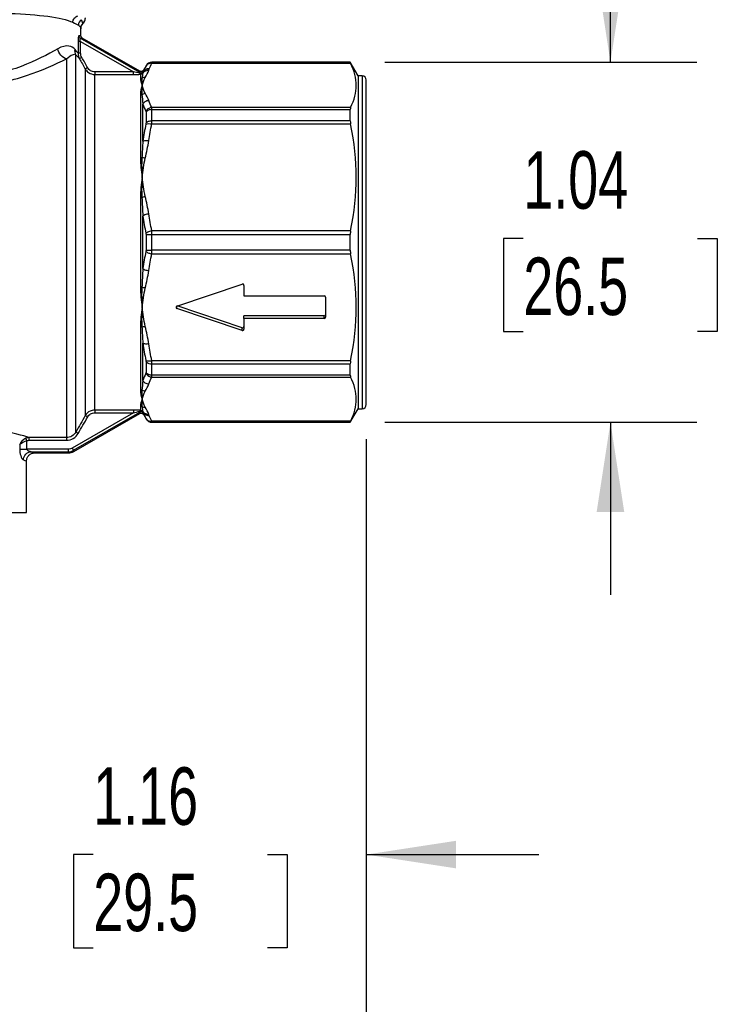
# Model space of a CAD drawing. Header units: inches. Extents: x 0.5 to 21.5, y 0.5 to 16.5.
# Tile 10 of 17: x 5.6 to 7.6, y 6.4 to 9.3. Entities that reach past the tile are written whole.
import ezdxf

# ---------------------------------------------------------------- set-up
doc = ezdxf.new("R2010")
doc.units = ezdxf.units.IN
doc.header["$LTSCALE"] = 2
doc.header["$MEASUREMENT"] = 0
doc.linetypes.add('SLD-Solid', pattern=[0])
doc.layers.add('DIMENSIONS', color=140, linetype='SLD-Solid', lineweight=25)
doc.styles.add('SLDTEXTSTYLE0', font='TXT', dxfattribs={"width": 0.7})
doc.dimstyles.new('SLDDIMSTYLE0', dxfattribs={"dimtxt": 0.169922, "dimasz": 0.26, "dimexe": 0, "dimexo": 0.0625, "dimgap": 0.04248, "dimtad": 0, "dimtih": 1, "dimtoh": 1, "dimrnd": 1e-09, "dimzin": 12, "dimdsep": 46, "dimtxsty": 'SLDTEXTSTYLE0', "dimsah": 1, "dimcen": 0.09, "dimadec": 0, "dimazin": 3, "dimtfac": 1, "dimtmove": 0, "dimatfit": 0, "dimfxl": 0, "dimfrac": 2, "dimtolj": 1, "dimtzin": 12, "dimarcsym": 0})
doc.dimstyles.new('SLDDIMSTYLE1', dxfattribs={"dimtxt": 0.169922, "dimasz": 0.26, "dimexe": 0, "dimexo": 0.0625, "dimgap": 0.04248, "dimtad": 0, "dimtih": 1, "dimtoh": 1, "dimrnd": 1e-09, "dimzin": 12, "dimdsep": 46, "dimtxsty": 'SLDTEXTSTYLE0', "dimsah": 1, "dimcen": 0.09, "dimadec": 0, "dimazin": 3, "dimtfac": 1, "dimtofl": 0, "dimtmove": 0, "dimatfit": 3, "dimfxl": 0, "dimfrac": 2, "dimtolj": 1, "dimtzin": 12, "dimarcsym": 0})

# ---------------------------------------------------------------- blocks, each defined once
blk = doc.blocks.new('_D')
at = {"layer": 'DIMENSIONS'}
for p, q in [((6.5855, 8.0567), (6.5855, 6.6027)), ((5.424, 7.2437), (5.424, 6.6027)), ((5.424, 6.8527), (4.924, 6.8527)), ((5.7944, 6.8527), (5.7373, 6.8527)), ((5.7373, 6.8527), (5.7373, 6.5827)), ((6.2993, 6.8527), (6.3564, 6.8527)), ((6.3564, 6.8527), (6.3564, 6.5827)), ((6.5855, 6.8527), (7.0855, 6.8527)), ((5.7373, 6.5827), (5.7944, 6.5827)), ((6.3564, 6.5827), (6.2993, 6.5827))]:
    blk.add_line(p, q, dxfattribs=at)
for points in [[(5.424, 6.8527), (5.164, 6.8927), (5.164, 6.8127)], [(6.5855, 6.8527), (6.8455, 6.8127), (6.8455, 6.8927)]]:
    blk.add_solid(points, dxfattribs=at)
at = {"layer": 'DIMENSIONS', "char_height": 0.16667, "attachment_point": 1, "style": 'SLDTEXTSTYLE0'}
for s, insert in [('1.16', (5.7944, 7.1056)), ('29.5', (5.7944, 6.7975))]:
    blk.add_mtext(s, dxfattribs=dict(at, insert=insert))
blk = doc.blocks.new('_D_1')
at = {"layer": 'DIMENSIONS'}
for p, q in [((4.2626, 8.0567), (4.2626, 5.7913)), ((6.5855, 8.0567), (6.5855, 5.7913)), ((4.2626, 6.0413), (4.9661, 6.0413)), ((5.1964, 6.0413), (5.1394, 6.0413)), ((5.1394, 6.0413), (5.1394, 5.7712)), ((5.7014, 6.0413), (5.7584, 6.0413)), ((5.7584, 6.0413), (5.7584, 5.7712)), ((6.5855, 6.0413), (5.9316, 6.0413)), ((5.1394, 5.7712), (5.1964, 5.7712)), ((5.7584, 5.7712), (5.7014, 5.7712))]:
    blk.add_line(p, q, dxfattribs=at)
for points in [[(4.2626, 6.0413), (4.5226, 6.0013), (4.5226, 6.0813)], [(6.5855, 6.0413), (6.3255, 6.0813), (6.3255, 6.0013)]]:
    blk.add_solid(points, dxfattribs=at)
at = {"layer": 'DIMENSIONS', "char_height": 0.16667, "attachment_point": 1, "style": 'SLDTEXTSTYLE0'}
for s, insert in [('2.32', (5.1964, 6.2942)), ('59.0', (5.1964, 5.9861))]:
    blk.add_mtext(s, dxfattribs=dict(at, insert=insert))
blk = doc.blocks.new('_D_2')
at = {"layer": 'DIMENSIONS'}
for p, q in [((7.2928, 9.1488), (7.2928, 9.6488)), ((6.6391, 9.1488), (7.5428, 9.1488)), ((7.0404, 8.6382), (6.9833, 8.6382)), ((6.9833, 8.6382), (6.9833, 8.3682)), ((7.5453, 8.6382), (7.6024, 8.6382)), ((7.6024, 8.6382), (7.6024, 8.3682)), ((6.9833, 8.3682), (7.0404, 8.3682)), ((7.6024, 8.3682), (7.5453, 8.3682)), ((6.6391, 8.1055), (7.5428, 8.1055)), ((7.2928, 8.1055), (7.2928, 7.6055))]:
    blk.add_line(p, q, dxfattribs=at)
for points in [[(7.2928, 9.1488), (7.3328, 9.4088), (7.2528, 9.4088)], [(7.2928, 8.1055), (7.2528, 7.8455), (7.3328, 7.8455)]]:
    blk.add_solid(points, dxfattribs=at)
at = {"layer": 'DIMENSIONS', "char_height": 0.16667, "attachment_point": 1, "style": 'SLDTEXTSTYLE0'}
for s, insert in [('1.04', (7.0404, 8.8911)), ('26.5', (7.0404, 8.583))]:
    blk.add_mtext(s, dxfattribs=dict(at, insert=insert))

msp = doc.modelspace()

# ---------------------------------------------------------------- linework, layer by layer
for p, q in [((5.7587, 9.226), (5.7587, 9.2478)), ((5.9292, 9.1195), (5.7569, 9.2189)), ((5.929, 9.1232), (5.7627, 9.2192)), ((5.7502, 9.2093), (5.7502, 9.1756)), ((5.7578, 9.1756), (5.7578, 9.2093)), ((5.7578, 9.2093), (5.9105, 9.1212)), ((5.7442, 8.0773), (5.7442, 9.1708)), ((5.7169, 9.1587), (5.7169, 8.0613)), ((5.9472, 9.139), (5.9396, 9.1257)), ((5.9472, 9.139), (5.9472, 9.1385)), ((5.9639, 9.146), (6.5401, 9.146)), ((6.5391, 9.1488), (5.9643, 9.1488)), ((5.9643, 9.1483), (5.9643, 9.1488)), ((6.5391, 9.1483), (5.9643, 9.1483)), ((6.5618, 9.1095), (6.5391, 9.1488)), ((6.5391, 9.1483), (6.5391, 9.1488)), ((5.7714, 9.1293), (5.7714, 8.125)), ((5.9105, 9.1212), (5.7987, 9.1212)), ((5.7987, 8.1409), (5.7987, 9.1135)), ((5.7987, 9.1135), (5.9105, 9.1135)), ((5.9313, 9.1141), (5.9313, 9.1019)), ((5.9381, 9.1174), (5.9381, 9.118)), ((6.5736, 9.1095), (6.5618, 9.1095)), ((6.5618, 9.1095), (6.5618, 8.1449)), ((6.5736, 9.1095), (6.5736, 8.1449)), ((6.5855, 8.1567), (6.5855, 9.0976)), ((5.9313, 9.0545), (5.9313, 8.8712)), ((5.9381, 8.92), (5.9381, 9.0276)), ((6.5401, 9.0177), (5.9639, 9.0177)), ((5.9472, 9.0046), (5.9472, 8.9729)), ((5.9643, 8.9795), (5.9643, 9.0118)), ((5.9643, 9.0118), (6.5391, 9.0118)), ((6.5391, 8.9795), (6.5391, 9.0118)), ((5.9639, 8.9703), (6.5401, 8.9703)), ((6.5391, 8.9795), (5.9643, 8.9795)), ((5.9313, 8.7568), (5.9313, 8.4975)), ((5.9381, 8.551), (5.9381, 8.7033)), ((5.9472, 8.6496), (5.9472, 8.6047)), ((6.5401, 8.6607), (5.9639, 8.6607)), ((5.9643, 8.6043), (5.9643, 8.65)), ((5.9643, 8.65), (6.5391, 8.65)), ((6.5391, 8.6043), (6.5391, 8.65)), ((5.9639, 8.5936), (6.5401, 8.5936)), ((6.5391, 8.6043), (5.9643, 8.6043)), ((6.0369, 8.4423), (6.2258, 8.5058)), ((6.2311, 8.5024), (6.2311, 8.4716)), ((6.2311, 8.4716), (6.4634, 8.4716)), ((6.4673, 8.4679), (6.4673, 8.4097)), ((6.0369, 8.4354), (6.0369, 8.4423)), ((6.2258, 8.3719), (6.0369, 8.4354)), ((6.2258, 8.3794), (6.0379, 8.4426)), ((6.4634, 8.4136), (6.2311, 8.4136)), ((6.2311, 8.4061), (6.2311, 8.4136)), ((6.2311, 8.4061), (6.2311, 8.3753)), ((6.4634, 8.4061), (6.2311, 8.4061)), ((6.4634, 8.4061), (6.4634, 8.4136)), ((5.9313, 8.3832), (5.9313, 8.1998)), ((6.2258, 8.3719), (6.2258, 8.3794)), ((5.9381, 8.2267), (5.9381, 8.3344)), ((5.9472, 8.2815), (5.9472, 8.2498)), ((6.5401, 8.284), (5.9639, 8.284)), ((5.9643, 8.2748), (6.5391, 8.2748)), ((5.9643, 8.2425), (5.9643, 8.2748)), ((6.5391, 8.2425), (6.5391, 8.2748)), ((5.9639, 8.2366), (6.5401, 8.2366)), ((6.5391, 8.2425), (5.9643, 8.2425)), ((5.9105, 8.1331), (5.7336, 8.031)), ((5.7376, 8.0243), (5.9292, 8.1348)), ((5.9105, 8.1409), (5.7987, 8.1409)), ((5.7987, 8.1331), (5.9105, 8.1331)), ((5.9313, 8.1524), (5.9313, 8.1402)), ((5.9381, 8.1363), (5.9381, 8.137)), ((6.5391, 8.1055), (6.5618, 8.1449)), ((6.5618, 8.1449), (6.5736, 8.1449)), ((5.7384, 8.0211), (5.929, 8.1311)), ((5.9396, 8.1286), (5.9472, 8.1154)), ((5.9472, 8.1158), (5.9472, 8.1154)), ((6.5401, 8.1084), (5.9639, 8.1084)), ((5.9643, 8.106), (6.5391, 8.106)), ((5.9643, 8.1055), (5.9643, 8.106)), ((5.9643, 8.1055), (6.5391, 8.1055)), ((6.5391, 8.1055), (6.5391, 8.106)), ((5.6022, 8.0279), (5.6022, 8.0524)), ((5.7169, 8.0613), (5.6087, 8.0613)), ((5.6087, 8.0535), (5.7169, 8.0535)), ((5.5813, 8.0399), (5.5813, 8.0279)), ((5.7219, 8.0279), (5.6022, 8.0279)), ((5.6143, 8.0201), (5.7219, 8.0201)), ((5.6012, 7.8437), (5.6012, 7.9934)), ((5.6247, 8.0169), (5.7228, 8.0169)), ((5.2469, 7.8437), (5.6012, 7.8437))]:
    msp.add_line(p, q)
for centre, radius, start, end in [((5.9643, 9.1291), 0.0197, 90, 150), ((5.9313, 9.122), 0.00789, 269.8871, 329.5897), ((6.5736, 9.0976), 0.0118, 0, 90), ((6.2272, 8.5022), 0.0039, 3.3424, 110.8594), ((6.4636, 8.4678), 0.0038, 2.3555, 92.1761), ((6.0379, 8.4388), 0.00356, 106.2217, 253.7783), ((6.4636, 8.4174), 0.0038, 267.8239, 357.6445), ((6.4636, 8.4099), 0.0038, 267.8239, 357.6445), ((6.2272, 8.3831), 0.0039, 249.1406, 356.6576), ((6.2272, 8.3755), 0.0039, 249.1406, 356.6576), ((5.9313, 8.1323), 0.00789, 30.4103, 90.1129), ((6.5736, 8.1567), 0.0118, 270, 0), ((5.9643, 8.1252), 0.0197, 210, 270)]:
    msp.add_arc(centre, radius, start, end)
for points, knots in [([(5.3556, 9.2923), (5.4209, 9.2935), (5.5378, 9.2927), (5.6697, 9.2836), (5.719, 9.2725), (5.7351, 9.2647)], [0, 0, 0, 0, 0.538139, 0.896898, 1.255657, 1.255657, 1.255657, 1.255657]), ([(5.7643, 9.2605), (5.7661, 9.2625), (5.769, 9.2659), (5.7712, 9.272), (5.7715, 9.2757), (5.7716, 9.2776)], [0, 0, 0, 0, 0.419571, 0.697783, 1, 1, 1, 1]), ([(5.7581, 9.2475), (5.7582, 9.2469), (5.7586, 9.2459), (5.7587, 9.2462), (5.7587, 9.2478), (5.7587, 9.2478)], [0, 0, 0, 0, 0.49612, 0.991713, 1, 1, 1, 1]), ([(5.7587, 9.2478), (5.7587, 9.2484), (5.7588, 9.2496), (5.7596, 9.2529), (5.7613, 9.2567), (5.7633, 9.259), (5.7643, 9.2602)], [0, 0, 0, 0, 0.256685, 0.49786, 0.741577, 1, 1, 1, 1]), ([(5.7643, 9.2603), (5.7643, 9.2603), (5.7645, 9.2601), (5.7644, 9.2607), (5.7643, 9.2613)], [0, 0, 0, 0, 0.059637, 1, 1, 1, 1]), ([(5.753, 9.2257), (5.7527, 9.2257), (5.752, 9.2249), (5.7506, 9.2198), (5.7502, 9.2134), (5.7502, 9.2093)], [0, 0, 0, 0, 0.01318372, 0.03076202, 0.06152403, 0.06152403, 0.06152403, 0.06152403]), ([(5.7569, 9.2189), (5.7556, 9.2197), (5.7537, 9.2218), (5.753, 9.2245), (5.753, 9.2257)], [0, 0, 0, 0, 0.571429, 1, 1, 1, 1]), ([(5.7578, 9.2093), (5.757, 9.2118), (5.756, 9.2158), (5.7561, 9.2187), (5.7566, 9.219), (5.7569, 9.2189)], [0, 0, 0, 0, 0.03076202, 0.04834031, 0.06152403, 0.06152403, 0.06152403, 0.06152403]), ([(5.7626, 9.2192), (5.762, 9.2196), (5.7609, 9.2204), (5.7597, 9.2221), (5.7588, 9.224), (5.7587, 9.2253), (5.7587, 9.226)], [0, 0, 0, 0, 0.250079, 0.500016, 0.750011, 1, 1, 1, 1]), ([(5.7416, 9.1862), (5.7369, 9.192), (5.7232, 9.1991), (5.7036, 9.1948), (5.6917, 9.188)], [-0.3031719, -0.3031719, -0.3031719, -0.3031719, -0.1732411, 0, 0, 0, 0]), ([(5.7578, 9.2093), (5.7561, 9.2093), (5.7543, 9.2093), (5.7516, 9.2093), (5.7506, 9.2093), (5.7502, 9.2093)], [0, 0, 0, 0, 0.5, 0.5, 1, 1, 1, 1]), ([(5.6917, 9.188), (5.6633, 9.1718), (5.6092, 9.1436), (5.498, 9.1075), (5.3699, 9.0994), (5.2773, 9.1302), (5.2381, 9.147)], [0, 0, 0, 0, 0.413719, 0.620579, 1.034299, 1.448018, 1.448018, 1.448018, 1.448018]), ([(5.7169, 9.1587), (5.7234, 9.1651), (5.7341, 9.1721), (5.7416, 9.1724), (5.7442, 9.1708)], [-0.3031719, -0.3031719, -0.3031719, -0.3031719, -0.1299308, 0, 0, 0, 0]), ([(5.7578, 9.1756), (5.7558, 9.1756), (5.7523, 9.1756), (5.7505, 9.1756), (5.7502, 9.1756)], [0, 0, 0, 0, 0.571429, 1, 1, 1, 1]), ([(5.7612, 9.163), (5.7598, 9.1622), (5.7563, 9.1602), (5.7545, 9.1592), (5.7544, 9.1591)], [0, 0, 0, 0, 0.428571, 1, 1, 1, 1]), ([(5.2206, 9.1198), (5.2635, 9.1039), (5.3648, 9.0747), (5.5049, 9.0823), (5.6266, 9.1166), (5.6858, 9.1433), (5.7169, 9.1587)], [0, 0, 0, 0, 0.413719, 0.827439, 1.034299, 1.448018, 1.448018, 1.448018, 1.448018]), ([(5.7783, 9.1332), (5.7763, 9.1321), (5.7729, 9.1301), (5.7715, 9.1294), (5.7714, 9.1293)], [0, 0, 0, 0, 0.571429, 1, 1, 1, 1]), ([(5.7987, 9.1212), (5.7946, 9.1212), (5.7904, 9.1224), (5.7833, 9.1266), (5.7803, 9.1296), (5.7783, 9.1332)], [0, 0, 0, 0, 0.5, 0.5, 1, 1, 1, 1]), ([(5.9639, 9.146), (5.9599, 9.1462), (5.9529, 9.1447), (5.9482, 9.14), (5.9468, 9.1376)], [0, 0, 0, 0, 0.571429, 1, 1, 1, 1]), ([(5.9643, 9.1483), (5.9613, 9.1483), (5.9544, 9.1468), (5.9492, 9.1419), (5.9472, 9.1385)], [0, 0, 0, 0, 0.428571, 1, 1, 1, 1]), ([(6.5401, 9.0177), (6.5511, 9.0403), (6.5562, 9.061), (6.5562, 9.1026), (6.5511, 9.1234), (6.5401, 9.146)], [0, 0, 0, 0, 0.5, 0.5, 1, 1, 1, 1]), ([(5.7714, 9.1293), (5.7738, 9.1252), (5.7814, 9.1169), (5.7924, 9.1135), (5.7987, 9.1135)], [0, 0, 0, 0, 0.02687977, 0.06271947, 0.06271947, 0.06271947, 0.06271947]), ([(5.7987, 9.1212), (5.7987, 9.1194), (5.7987, 9.1175), (5.7987, 9.1147), (5.7987, 9.1137), (5.7987, 9.1135)], [0, 0, 0, 0, 0.5, 0.5, 1, 1, 1, 1]), ([(5.9105, 9.1135), (5.9105, 9.1137), (5.9105, 9.1147), (5.9105, 9.1175), (5.9105, 9.1194), (5.9105, 9.1212)], [0, 0, 0, 0, 0.5, 0.5, 1, 1, 1, 1]), ([(5.9381, 9.118), (5.9378, 9.1177), (5.9373, 9.117), (5.9362, 9.1164), (5.9352, 9.1161), (5.9336, 9.1158), (5.9313, 9.116), (5.9294, 9.1168), (5.9286, 9.1172)], [0, 0, 0, 0, 0.153879, 0.288696, 0.404205, 0.501114, 0.762206, 1, 1, 1, 1]), ([(5.9286, 9.1172), (5.9287, 9.1168), (5.9291, 9.116), (5.9298, 9.1151), (5.9305, 9.1144), (5.931, 9.1142), (5.9313, 9.1141)], [0, 0, 0, 0, 0.228887, 0.500006, 0.722235, 1, 1, 1, 1]), ([(5.9398, 9.1261), (5.9392, 9.1253), (5.9379, 9.1236), (5.9351, 9.1223), (5.9319, 9.122), (5.93, 9.1228), (5.929, 9.1232)], [0, 0, 0, 0, 0.25016, 0.499998, 0.749839, 1, 1, 1, 1]), ([(5.9353, 9.1029), (5.9341, 9.0968), (5.9346, 9.0897), (5.9358, 9.0819), (5.9358, 9.0819), (5.9359, 9.0818)], [-0.0007239, -0.0007239, -0.0007239, -0.0007239, 0.1525488, 0.1525488, 0.1532728, 0.1532728, 0.1532728, 0.1532728]), ([(5.9381, 9.1174), (5.9396, 9.1197), (5.9443, 9.1244), (5.9512, 9.126), (5.9552, 9.1258)], [0, 0, 0, 0, 0.428571, 1, 1, 1, 1]), ([(5.9565, 9.1293), (5.9525, 9.1295), (5.9456, 9.1279), (5.9408, 9.1232), (5.9394, 9.1209)], [0, 0, 0, 0, 0.571429, 1, 1, 1, 1]), ([(5.9567, 9.13), (5.9528, 9.1302), (5.9459, 9.1286), (5.9411, 9.1239), (5.9397, 9.1215)], [0, 0, 0, 0, 0.571429, 1, 1, 1, 1]), ([(5.9399, 9.1224), (5.9398, 9.1249), (5.9398, 9.1273), (5.9398, 9.1261), (5.9398, 9.1261)], [0, 0, 0, 0, 0.999749, 1, 1, 1, 1]), ([(5.9313, 9.1019), (5.9313, 9.0965), (5.9332, 9.0898), (5.9358, 9.082), (5.9358, 9.0819), (5.9359, 9.0818)], [-0.1589448, -0.1589448, -0.1589448, -0.1589448, 0, 0, 0.0014813, 0.0014813, 0.0014813, 0.0014813]), ([(5.9359, 9.0818), (5.9358, 9.0818), (5.9358, 9.0817), (5.9332, 9.0738), (5.9313, 9.0647), (5.9313, 9.0545)], [-0.6516393, -0.6516393, -0.6516393, -0.6516393, -0.6501581, -0.6501581, -0.4912133, -0.4912133, -0.4912133, -0.4912133]), ([(5.9359, 9.0818), (5.9358, 9.0818), (5.9358, 9.0818), (5.9346, 9.0739), (5.9341, 9.0652), (5.9353, 9.0555)], [0, 0, 0, 0, 0.0007239, 0.0007239, 0.1539967, 0.1539967, 0.1539967, 0.1539967]), ([(5.9552, 9.0378), (5.9512, 9.0376), (5.9443, 9.0353), (5.9396, 9.0301), (5.9381, 9.0276)], [0, 0, 0, 0, 0.571429, 1, 1, 1, 1]), ([(5.9639, 9.0177), (5.9609, 9.0175), (5.9539, 9.0154), (5.9487, 9.0103), (5.9468, 9.0068)], [0, 0, 0, 0, 0.428571, 1, 1, 1, 1]), ([(5.9643, 9.0118), (5.9608, 9.0118), (5.9574, 9.0112), (5.9514, 9.0086), (5.9489, 9.0068), (5.9472, 9.0046)], [0, 0, 0, 0, 0.5, 0.5, 1, 1, 1, 1]), ([(5.9468, 8.9694), (5.9487, 8.9704), (5.9539, 8.9714), (5.9609, 8.9708), (5.9639, 8.9703)], [0, 0, 0, 0, 0.571429, 1, 1, 1, 1]), ([(5.9472, 8.9729), (5.9489, 8.9749), (5.9514, 8.9766), (5.9574, 8.9789), (5.9608, 8.9795), (5.9643, 8.9795)], [0, 0, 0, 0, 0.5, 0.5, 1, 1, 1, 1]), ([(6.5401, 8.6607), (6.5511, 8.7152), (6.5562, 8.7653), (6.5562, 8.8657), (6.5511, 8.9158), (6.5401, 8.9703)], [0, 0, 0, 0, 0.5, 0.5, 1, 1, 1, 1]), ([(5.9381, 8.92), (5.9396, 8.9208), (5.9443, 8.9222), (5.9512, 8.9222), (5.9552, 8.9217)], [0, 0, 0, 0, 0.428571, 1, 1, 1, 1]), ([(5.9313, 8.8712), (5.9313, 8.8533), (5.9332, 8.8348), (5.9358, 8.8158), (5.9358, 8.8157), (5.9359, 8.8155)], [-0.1589448, -0.1589448, -0.1589448, -0.1589448, 0, 0, 0.0014813, 0.0014813, 0.0014813, 0.0014813]), ([(5.9353, 8.8717), (5.9341, 8.8532), (5.9346, 8.8346), (5.9358, 8.8157), (5.9358, 8.8156), (5.9359, 8.8155)], [-0.0007239, -0.0007239, -0.0007239, -0.0007239, 0.1525488, 0.1525488, 0.1532728, 0.1532728, 0.1532728, 0.1532728]), ([(5.9359, 8.8155), (5.9358, 8.8153), (5.9358, 8.8151), (5.9332, 8.7961), (5.9313, 8.7766), (5.9313, 8.7568)], [-0.6516393, -0.6516393, -0.6516393, -0.6516393, -0.6501581, -0.6501581, -0.4912133, -0.4912133, -0.4912133, -0.4912133]), ([(5.9359, 8.8155), (5.9358, 8.8154), (5.9358, 8.8153), (5.9358, 8.8152), (5.9346, 8.7964), (5.9341, 8.7771), (5.9353, 8.7571)], [0, 0, 0, 0, 0.0007239, 0.0007239, 0.0007239, 0.1539967, 0.1539967, 0.1539967, 0.1539967]), ([(5.9552, 8.7093), (5.9512, 8.7088), (5.9443, 8.7071), (5.9396, 8.7045), (5.9381, 8.7033)], [0, 0, 0, 0, 0.571429, 1, 1, 1, 1]), ([(5.9468, 8.6537), (5.9482, 8.6549), (5.9529, 8.6579), (5.9599, 8.66), (5.9639, 8.6607)], [0, 0, 0, 0, 0.428571, 1, 1, 1, 1]), ([(5.9472, 8.6496), (5.9492, 8.6497), (5.9544, 8.65), (5.9613, 8.65), (5.9643, 8.65)], [0, 0, 0, 0, 0.571429, 1, 1, 1, 1]), ([(5.9468, 8.6007), (5.9487, 8.599), (5.9539, 8.596), (5.9609, 8.5942), (5.9639, 8.5936)], [0, 0, 0, 0, 0.571429, 1, 1, 1, 1]), ([(5.9472, 8.6047), (5.9489, 8.6046), (5.9514, 8.6045), (5.9574, 8.6044), (5.9608, 8.6043), (5.9643, 8.6043)], [0, 0, 0, 0, 0.5, 0.5, 1, 1, 1, 1]), ([(6.5401, 8.284), (6.5511, 8.3385), (6.5562, 8.3887), (6.5562, 8.489), (6.5511, 8.5391), (6.5401, 8.5936)], [0, 0, 0, 0, 0.5, 0.5, 1, 1, 1, 1]), ([(5.9381, 8.551), (5.9396, 8.5499), (5.9443, 8.5472), (5.9512, 8.5455), (5.9552, 8.545)], [0, 0, 0, 0, 0.428571, 1, 1, 1, 1]), ([(5.9313, 8.4975), (5.9313, 8.4777), (5.9332, 8.4582), (5.9358, 8.4392), (5.9358, 8.439), (5.9359, 8.4388)], [-0.1589448, -0.1589448, -0.1589448, -0.1589448, 0, 0, 0.0014813, 0.0014813, 0.0014813, 0.0014813]), ([(5.9353, 8.4972), (5.9341, 8.4773), (5.9346, 8.4579), (5.9358, 8.439), (5.9358, 8.4389), (5.9359, 8.4388)], [-0.0007239, -0.0007239, -0.0007239, -0.0007239, 0.1525488, 0.1525488, 0.1532728, 0.1532728, 0.1532728, 0.1532728]), ([(5.9359, 8.4388), (5.9358, 8.4387), (5.9358, 8.4385), (5.9332, 8.4195), (5.9313, 8.401), (5.9313, 8.3832)], [-0.6516393, -0.6516393, -0.6516393, -0.6516393, -0.6501581, -0.6501581, -0.4912133, -0.4912133, -0.4912133, -0.4912133]), ([(5.9359, 8.4388), (5.9358, 8.4388), (5.9358, 8.4387), (5.9346, 8.4198), (5.9341, 8.4011), (5.9353, 8.3826)], [0, 0, 0, 0, 0.0007239, 0.0007239, 0.1539967, 0.1539967, 0.1539967, 0.1539967]), ([(5.9552, 8.3327), (5.9512, 8.3322), (5.9443, 8.3321), (5.9396, 8.3336), (5.9381, 8.3344)], [0, 0, 0, 0, 0.571429, 1, 1, 1, 1]), ([(5.9468, 8.285), (5.9482, 8.2842), (5.9529, 8.283), (5.9599, 8.2833), (5.9639, 8.284)], [0, 0, 0, 0, 0.428571, 1, 1, 1, 1]), ([(5.9472, 8.2815), (5.9492, 8.2792), (5.9544, 8.2759), (5.9613, 8.2748), (5.9643, 8.2748)], [0, 0, 0, 0, 0.571429, 1, 1, 1, 1]), ([(5.9468, 8.2475), (5.9487, 8.2441), (5.9539, 8.2389), (5.9609, 8.2368), (5.9639, 8.2366)], [0, 0, 0, 0, 0.571429, 1, 1, 1, 1]), ([(5.9472, 8.2498), (5.9489, 8.2476), (5.9514, 8.2457), (5.9574, 8.2432), (5.9608, 8.2425), (5.9643, 8.2425)], [0, 0, 0, 0, 0.5, 0.5, 1, 1, 1, 1]), ([(5.9381, 8.2267), (5.9396, 8.2242), (5.9443, 8.2191), (5.9512, 8.2167), (5.9552, 8.2165)], [0, 0, 0, 0, 0.428571, 1, 1, 1, 1]), ([(6.5401, 8.1084), (6.5511, 8.131), (6.5562, 8.1517), (6.5562, 8.1933), (6.5511, 8.214), (6.5401, 8.2366)], [0, 0, 0, 0, 0.5, 0.5, 1, 1, 1, 1]), ([(5.9313, 8.1998), (5.9313, 8.1896), (5.9332, 8.1805), (5.9358, 8.1726), (5.9358, 8.1726), (5.9359, 8.1725)], [-0.1589448, -0.1589448, -0.1589448, -0.1589448, 0, 0, 0.0014813, 0.0014813, 0.0014813, 0.0014813]), ([(5.9353, 8.1989), (5.9341, 8.1891), (5.9346, 8.1804), (5.9358, 8.1726), (5.9358, 8.1725), (5.9359, 8.1725)], [-0.0007239, -0.0007239, -0.0007239, -0.0007239, 0.1525488, 0.1525488, 0.1532728, 0.1532728, 0.1532728, 0.1532728]), ([(5.9359, 8.1725), (5.9358, 8.1724), (5.9358, 8.1724), (5.9332, 8.1645), (5.9313, 8.1578), (5.9313, 8.1524)], [-0.6516393, -0.6516393, -0.6516393, -0.6516393, -0.6501581, -0.6501581, -0.4912133, -0.4912133, -0.4912133, -0.4912133]), ([(5.9359, 8.1725), (5.9358, 8.1725), (5.9358, 8.1724), (5.9346, 8.1646), (5.9341, 8.1576), (5.9353, 8.1514)], [0, 0, 0, 0, 0.0007239, 0.0007239, 0.1539967, 0.1539967, 0.1539967, 0.1539967]), ([(5.7987, 8.1409), (5.794, 8.1409), (5.7829, 8.1383), (5.7745, 8.1305), (5.7714, 8.125)], [0, 0, 0, 0, 0.02687977, 0.06271947, 0.06271947, 0.06271947, 0.06271947]), ([(5.7783, 8.1211), (5.7803, 8.1247), (5.7833, 8.1278), (5.7904, 8.132), (5.7946, 8.1331), (5.7987, 8.1331)], [0, 0, 0, 0, 0.5, 0.5, 1, 1, 1, 1]), ([(5.7987, 8.1409), (5.7987, 8.1406), (5.7987, 8.1396), (5.7987, 8.1368), (5.7987, 8.135), (5.7987, 8.1331)], [0, 0, 0, 0, 0.5, 0.5, 1, 1, 1, 1]), ([(5.9105, 8.1409), (5.9105, 8.1406), (5.9105, 8.1384), (5.9105, 8.1347), (5.9105, 8.1331)], [0, 0, 0, 0, 0.571429, 1, 1, 1, 1]), ([(5.9313, 8.1402), (5.931, 8.1401), (5.9305, 8.1399), (5.9298, 8.1392), (5.9291, 8.1383), (5.9287, 8.1375), (5.9286, 8.1372)], [0, 0, 0, 0, 0.277554, 0.499994, 0.771004, 1, 1, 1, 1]), ([(5.9286, 8.1372), (5.929, 8.1374), (5.9299, 8.1378), (5.9312, 8.1382), (5.9327, 8.1384), (5.9344, 8.1384), (5.9365, 8.138), (5.9375, 8.1369), (5.9381, 8.1363)], [0, 0, 0, 0, 0.119545, 0.238736, 0.364351, 0.501231, 0.712882, 1, 1, 1, 1]), ([(5.9552, 8.1285), (5.9512, 8.1283), (5.9443, 8.13), (5.9396, 8.1346), (5.9381, 8.137)], [0, 0, 0, 0, 0.571429, 1, 1, 1, 1]), ([(5.9565, 8.125), (5.9525, 8.1248), (5.9456, 8.1265), (5.9408, 8.1311), (5.9394, 8.1335)], [0, 0, 0, 0, 0.571429, 1, 1, 1, 1]), ([(5.9567, 8.1244), (5.9528, 8.1241), (5.9459, 8.1258), (5.9411, 8.1304), (5.9397, 8.1328)], [0, 0, 0, 0, 0.571429, 1, 1, 1, 1]), ([(5.7714, 8.125), (5.7715, 8.125), (5.7729, 8.1242), (5.7763, 8.1223), (5.7783, 8.1211)], [0, 0, 0, 0, 0.428571, 1, 1, 1, 1]), ([(5.929, 8.1311), (5.93, 8.1315), (5.9319, 8.1323), (5.9351, 8.1321), (5.9379, 8.1307), (5.9392, 8.1291), (5.9398, 8.1282)], [0, 0, 0, 0, 0.250161, 0.500002, 0.74984, 1, 1, 1, 1]), ([(5.9468, 8.1167), (5.9482, 8.1144), (5.9529, 8.1097), (5.9599, 8.1081), (5.9639, 8.1084)], [0, 0, 0, 0, 0.428571, 1, 1, 1, 1]), ([(5.9472, 8.1158), (5.9492, 8.1125), (5.9544, 8.1076), (5.9613, 8.106), (5.9643, 8.106)], [0, 0, 0, 0, 0.571429, 1, 1, 1, 1]), ([(5.6087, 8.0613), (5.5912, 8.0666), (5.5286, 8.085), (5.3875, 8.0946), (5.2844, 8.0745), (5.2482, 8.064), (5.2394, 8.0613)], [2.61137, 2.61137, 2.61137, 2.61137, 2.95274, 3.29411, 3.635481, 3.806166, 3.806166, 3.806166, 3.806166]), ([(5.7442, 8.0773), (5.7443, 8.0772), (5.7461, 8.0762), (5.7495, 8.0742), (5.751, 8.0734)], [0, 0, 0, 0, 0.571429, 1, 1, 1, 1]), ([(5.5995, 8.0594), (5.5902, 8.0554), (5.5838, 8.0474), (5.5813, 8.04), (5.5813, 8.04), (5.5813, 8.0399)], [0, 0, 0, 0, 0.05359741, 0.05359741, 0.05395731, 0.05395731, 0.05395731, 0.05395731]), ([(5.5813, 8.0399), (5.5813, 8.04), (5.5813, 8.04), (5.585, 8.0447), (5.5924, 8.0498), (5.6022, 8.0524)], [0, 0, 0, 0, 0.0003599, 0.0003599, 0.05395731, 0.05395731, 0.05395731, 0.05395731]), ([(5.6022, 8.0524), (5.6015, 8.0542), (5.6003, 8.0573), (5.5997, 8.059), (5.5995, 8.0594)], [0, 0, 0, 0, 0.571429, 1, 1, 1, 1]), ([(5.6087, 8.0535), (5.6087, 8.0557), (5.6087, 8.0594), (5.6087, 8.0611), (5.6087, 8.0613)], [0, 0, 0, 0, 0.571429, 1, 1, 1, 1]), ([(5.7169, 8.0613), (5.7169, 8.0611), (5.7169, 8.0589), (5.7169, 8.0552), (5.7169, 8.0535)], [0, 0, 0, 0, 0.571429, 1, 1, 1, 1]), ([(5.5813, 8.0279), (5.5813, 8.0211), (5.584, 8.0052), (5.5893, 7.9974), (5.5919, 7.9966)], [0, 0, 0, 0, 0.0520759, 0.1215105, 0.1215105, 0.1215105, 0.1215105]), ([(5.5813, 8.0279), (5.5833, 8.0279), (5.5863, 8.0279), (5.5937, 8.0279), (5.5979, 8.0279), (5.6022, 8.0279)], [0, 0, 0, 0, 0.5, 0.5, 1, 1, 1, 1]), ([(5.6143, 8.0201), (5.6114, 8.0203), (5.6053, 8.0222), (5.6022, 8.0262), (5.6022, 8.0279)], [0, 0, 0, 0, 0.0694345, 0.1215105, 0.1215105, 0.1215105, 0.1215105]), ([(5.7219, 8.0279), (5.7219, 8.0257), (5.7219, 8.0219), (5.7219, 8.0202), (5.7219, 8.0201)], [0, 0, 0, 0, 0.571429, 1, 1, 1, 1]), ([(5.7376, 8.0243), (5.7375, 8.0244), (5.7367, 8.0258), (5.7347, 8.0291), (5.7336, 8.031)], [0, 0, 0, 0, 0.428571, 1, 1, 1, 1]), ([(5.6011, 7.9934), (5.6015, 7.9965), (5.6022, 8.0027), (5.6076, 8.0105), (5.6154, 8.0159), (5.6216, 8.0167), (5.6247, 8.0171)], [0, 0, 0, 0, 0.2502417, 0.5002793, 0.7501272, 1, 1, 1, 1])]:
    msp.add_open_spline(points, degree=3, knots=knots)
for points in [[(5.7351, 9.2647), (5.7354, 9.2688), (5.7385, 9.2771), (5.7455, 9.2821), (5.7493, 9.2833)], [(5.7642, 9.2613), (5.7689, 9.2656), (5.7717, 9.2717), (5.7717, 9.2778)], [(5.7351, 9.2647), (5.742, 9.2614), (5.7475, 9.2592), (5.7514, 9.2566)], [(5.7596, 9.2723), (5.7547, 9.2687), (5.7515, 9.2627), (5.7514, 9.2566)], [(5.7514, 9.2566), (5.7548, 9.2543), (5.7571, 9.2515), (5.7581, 9.2475)], [(5.7581, 9.2475), (5.7581, 9.2526), (5.7604, 9.2577), (5.7643, 9.2613)], [(5.7643, 9.2613), (5.7634, 9.2655), (5.7618, 9.269), (5.7596, 9.2723)], [(5.7587, 9.226), (5.7587, 9.226), (5.7568, 9.2259), (5.753, 9.2257)], [(5.7569, 9.2189), (5.7607, 9.2191), (5.7626, 9.2192), (5.7626, 9.2192)], [(5.7169, 9.1587), (5.7111, 9.1602), (5.6995, 9.1677), (5.693, 9.1812), (5.6917, 9.188)], [(5.7442, 9.1708), (5.743, 9.1731), (5.7414, 9.1781), (5.7412, 9.1835), (5.7416, 9.1862)], [(5.7502, 9.1756), (5.7477, 9.1785), (5.7448, 9.1821), (5.7416, 9.1862)], [(5.7442, 9.1708), (5.7481, 9.1662), (5.7516, 9.1622), (5.7544, 9.1591)], [(5.7502, 9.1756), (5.7501, 9.1698), (5.7516, 9.1641), (5.7544, 9.1591)], [(5.7612, 9.163), (5.7591, 9.1668), (5.7578, 9.1712), (5.7578, 9.1756)], [(5.7783, 9.1332), (5.7726, 9.1431), (5.7669, 9.1531), (5.7612, 9.163)], [(5.7544, 9.1591), (5.7601, 9.1492), (5.7658, 9.1392), (5.7714, 9.1293)], [(5.9468, 9.1376), (5.9441, 9.1323), (5.9417, 9.1269), (5.9397, 9.1215)], [(5.9472, 9.1385), (5.9472, 9.1384), (5.9471, 9.1381), (5.9468, 9.1376)], [(5.9567, 9.13), (5.9588, 9.1353), (5.9612, 9.1406), (5.9639, 9.146)], [(5.9639, 9.146), (5.9641, 9.1473), (5.9643, 9.1482), (5.9643, 9.1483)], [(6.5391, 9.1483), (6.5391, 9.1482), (6.5395, 9.1474), (6.5401, 9.146)], [(5.9286, 9.1172), (5.9232, 9.1182), (5.9168, 9.1197), (5.9105, 9.1212)], [(5.9105, 9.1135), (5.9177, 9.1135), (5.9251, 9.1136), (5.9313, 9.1141)], [(5.9292, 9.1195), (5.9293, 9.1193), (5.9291, 9.1184), (5.9286, 9.1172)], [(5.929, 9.1232), (5.929, 9.1232), (5.9291, 9.122), (5.9292, 9.1195)], [(5.9292, 9.1195), (5.9309, 9.1185), (5.9353, 9.118), (5.9389, 9.1206), (5.9399, 9.1224)], [(5.9313, 9.1019), (5.9327, 9.1019), (5.9341, 9.1023), (5.9353, 9.1029)], [(5.9381, 9.1174), (5.9374, 9.1133), (5.9364, 9.1085), (5.9353, 9.1029)], [(5.9452, 9.1047), (5.9417, 9.105), (5.9383, 9.1044), (5.9353, 9.1029)], [(5.9359, 9.0818), (5.9381, 9.0895), (5.941, 9.0972), (5.9452, 9.1047)], [(5.9394, 9.1209), (5.939, 9.1197), (5.9385, 9.1185), (5.9381, 9.1174)], [(5.9381, 9.118), (5.9387, 9.1192), (5.9391, 9.1201), (5.9394, 9.1209)], [(5.9397, 9.1215), (5.9396, 9.1213), (5.9395, 9.1211), (5.9394, 9.1209)], [(5.9397, 9.1215), (5.9398, 9.122), (5.9399, 9.1223), (5.9399, 9.1224)], [(5.9452, 9.1047), (5.9492, 9.1117), (5.9527, 9.1187), (5.9552, 9.1258)], [(5.9552, 9.1258), (5.9556, 9.127), (5.956, 9.1281), (5.9565, 9.1293)], [(5.9565, 9.1293), (5.9565, 9.1295), (5.9566, 9.1298), (5.9567, 9.13)], [(5.9452, 9.0589), (5.941, 9.0665), (5.9381, 9.0741), (5.9359, 9.0818)], [(5.9353, 9.0555), (5.9341, 9.0549), (5.9327, 9.0545), (5.9313, 9.0545)], [(5.9353, 9.0555), (5.9383, 9.0574), (5.9417, 9.0586), (5.9452, 9.0589)], [(5.9353, 9.0555), (5.9364, 9.0468), (5.9374, 9.0374), (5.9381, 9.0276)], [(5.9552, 9.0378), (5.9527, 9.0449), (5.9492, 9.0519), (5.9452, 9.0589)], [(5.9381, 9.0276), (5.9405, 9.0207), (5.9434, 9.0137), (5.9468, 9.0068)], [(5.9639, 9.0177), (5.9605, 9.0244), (5.9576, 9.0311), (5.9552, 9.0378)], [(5.9643, 9.0118), (5.9643, 9.0143), (5.9641, 9.0163), (5.9639, 9.0177)], [(6.5401, 9.0177), (6.5395, 9.0163), (6.5391, 9.0144), (6.5391, 9.0118)], [(5.9468, 9.0068), (5.9471, 9.0063), (5.9472, 9.0055), (5.9472, 9.0046)], [(5.9468, 8.9694), (5.9434, 8.953), (5.9405, 8.9365), (5.9381, 8.92)], [(5.9472, 8.9729), (5.9472, 8.9718), (5.9471, 8.9706), (5.9468, 8.9694)], [(5.9552, 8.9217), (5.9576, 8.938), (5.9605, 8.9542), (5.9639, 8.9703)], [(5.9639, 8.9703), (5.9641, 8.9736), (5.9643, 8.9768), (5.9643, 8.9795)], [(6.5391, 8.9795), (6.5391, 8.9768), (6.5395, 8.9737), (6.5401, 8.9703)], [(5.9381, 8.92), (5.9374, 8.9044), (5.9364, 8.8883), (5.9353, 8.8717)], [(5.9452, 8.8708), (5.9492, 8.8877), (5.9527, 8.9046), (5.9552, 8.9217)], [(5.9313, 8.8712), (5.9327, 8.8712), (5.9341, 8.8714), (5.9353, 8.8717)], [(5.9452, 8.8708), (5.9417, 8.8715), (5.9383, 8.8718), (5.9353, 8.8717)], [(5.9359, 8.8155), (5.9381, 8.8341), (5.941, 8.8526), (5.9452, 8.8708)], [(5.9452, 8.7602), (5.941, 8.7784), (5.9381, 8.7969), (5.9359, 8.8155)], [(5.9353, 8.7571), (5.9341, 8.7569), (5.9327, 8.7568), (5.9313, 8.7568)], [(5.9353, 8.7571), (5.9383, 8.7584), (5.9417, 8.7595), (5.9452, 8.7602)], [(5.9353, 8.7571), (5.9364, 8.7392), (5.9374, 8.7212), (5.9381, 8.7033)], [(5.9552, 8.7093), (5.9527, 8.7264), (5.9492, 8.7433), (5.9452, 8.7602)], [(5.9381, 8.7033), (5.9405, 8.6867), (5.9434, 8.6701), (5.9468, 8.6537)], [(5.9639, 8.6607), (5.9605, 8.6768), (5.9576, 8.693), (5.9552, 8.7093)], [(5.9468, 8.6537), (5.9471, 8.6524), (5.9472, 8.651), (5.9472, 8.6496)], [(5.9643, 8.65), (5.9643, 8.6537), (5.9641, 8.6574), (5.9639, 8.6607)], [(6.5401, 8.6607), (6.5395, 8.6573), (6.5391, 8.6538), (6.5391, 8.65)], [(5.9468, 8.6007), (5.9434, 8.5842), (5.9405, 8.5677), (5.9381, 8.551)], [(5.9472, 8.6047), (5.9472, 8.6033), (5.9471, 8.6019), (5.9468, 8.6007)], [(5.9552, 8.545), (5.9576, 8.5613), (5.9605, 8.5775), (5.9639, 8.5936)], [(5.9639, 8.5936), (5.9641, 8.597), (5.9643, 8.6007), (5.9643, 8.6043)], [(6.5391, 8.6043), (6.5391, 8.6006), (6.5395, 8.597), (6.5401, 8.5936)], [(5.9381, 8.551), (5.9374, 8.5331), (5.9364, 8.5151), (5.9353, 8.4972)], [(5.9452, 8.4942), (5.9492, 8.511), (5.9527, 8.528), (5.9552, 8.545)], [(5.9313, 8.4975), (5.9327, 8.4975), (5.9341, 8.4974), (5.9353, 8.4972)], [(5.9452, 8.4942), (5.9417, 8.4949), (5.9383, 8.4959), (5.9353, 8.4972)], [(5.9359, 8.4388), (5.9381, 8.4574), (5.941, 8.4759), (5.9452, 8.4942)], [(5.9452, 8.3835), (5.941, 8.4018), (5.9381, 8.4203), (5.9359, 8.4388)], [(5.9353, 8.3826), (5.9341, 8.383), (5.9327, 8.3832), (5.9313, 8.3832)], [(5.9353, 8.3826), (5.9383, 8.3825), (5.9417, 8.3828), (5.9452, 8.3835)], [(5.9353, 8.3826), (5.9364, 8.366), (5.9374, 8.3499), (5.9381, 8.3344)], [(5.9552, 8.3327), (5.9527, 8.3497), (5.9492, 8.3667), (5.9452, 8.3835)], [(5.9381, 8.3344), (5.9405, 8.3178), (5.9434, 8.3013), (5.9468, 8.285)], [(5.9639, 8.284), (5.9605, 8.3002), (5.9576, 8.3164), (5.9552, 8.3327)], [(5.9468, 8.285), (5.9471, 8.2837), (5.9472, 8.2825), (5.9472, 8.2815)], [(5.9643, 8.2748), (5.9643, 8.2775), (5.9641, 8.2807), (5.9639, 8.284)], [(6.5401, 8.284), (6.5395, 8.2807), (6.5391, 8.2776), (6.5391, 8.2748)], [(5.9468, 8.2475), (5.9434, 8.2406), (5.9405, 8.2337), (5.9381, 8.2267)], [(5.9472, 8.2498), (5.9472, 8.2488), (5.9471, 8.248), (5.9468, 8.2475)], [(5.9381, 8.2267), (5.9374, 8.2169), (5.9364, 8.2076), (5.9353, 8.1989)], [(5.9552, 8.2165), (5.9576, 8.2232), (5.9605, 8.2299), (5.9639, 8.2366)], [(5.9639, 8.2366), (5.9641, 8.238), (5.9643, 8.24), (5.9643, 8.2425)], [(6.5391, 8.2425), (6.5391, 8.24), (6.5395, 8.238), (6.5401, 8.2366)], [(5.9313, 8.1998), (5.9327, 8.1998), (5.9341, 8.1995), (5.9353, 8.1989)], [(5.9452, 8.1954), (5.9417, 8.1957), (5.9383, 8.1969), (5.9353, 8.1989)], [(5.9359, 8.1725), (5.9381, 8.1802), (5.941, 8.1879), (5.9452, 8.1954)], [(5.9452, 8.1954), (5.9492, 8.2024), (5.9527, 8.2094), (5.9552, 8.2165)], [(5.9452, 8.1496), (5.941, 8.1571), (5.9381, 8.1648), (5.9359, 8.1725)], [(5.9313, 8.1402), (5.925, 8.1407), (5.9176, 8.1409), (5.9105, 8.1409)], [(5.9105, 8.1331), (5.9168, 8.1346), (5.9232, 8.1361), (5.9286, 8.1372)], [(5.9286, 8.1372), (5.9291, 8.1359), (5.9293, 8.1351), (5.9292, 8.1348)], [(5.9292, 8.1348), (5.9291, 8.1323), (5.929, 8.1311), (5.929, 8.1311)], [(5.9399, 8.1319), (5.9389, 8.1337), (5.9353, 8.1364), (5.9309, 8.1358), (5.9292, 8.1348)], [(5.9353, 8.1514), (5.9341, 8.1521), (5.9327, 8.1524), (5.9313, 8.1524)], [(5.9353, 8.1514), (5.9383, 8.1499), (5.9417, 8.1493), (5.9452, 8.1496)], [(5.9353, 8.1514), (5.9364, 8.1458), (5.9374, 8.141), (5.9381, 8.137)], [(5.9381, 8.137), (5.9385, 8.1358), (5.939, 8.1346), (5.9394, 8.1335)], [(5.9394, 8.1335), (5.9391, 8.1342), (5.9387, 8.1352), (5.9381, 8.1363)], [(5.9394, 8.1335), (5.9395, 8.1332), (5.9396, 8.133), (5.9397, 8.1328)], [(5.9397, 8.1328), (5.9417, 8.1274), (5.9441, 8.1221), (5.9468, 8.1167)], [(5.9399, 8.1319), (5.9399, 8.1321), (5.9398, 8.1324), (5.9397, 8.1328)], [(5.9552, 8.1285), (5.9527, 8.1356), (5.9492, 8.1426), (5.9452, 8.1496)], [(5.7714, 8.125), (5.7623, 8.1091), (5.7533, 8.0932), (5.7442, 8.0773)], [(5.751, 8.0734), (5.7601, 8.0893), (5.7692, 8.1052), (5.7783, 8.1211)], [(5.9398, 8.1282), (5.9398, 8.1282), (5.9398, 8.1295), (5.9399, 8.1319)], [(5.9468, 8.1167), (5.9471, 8.1162), (5.9472, 8.1159), (5.9472, 8.1158)], [(5.9565, 8.125), (5.956, 8.1262), (5.9556, 8.1274), (5.9552, 8.1285)], [(5.9567, 8.1244), (5.9566, 8.1246), (5.9565, 8.1248), (5.9565, 8.125)], [(5.9639, 8.1084), (5.9612, 8.1137), (5.9588, 8.119), (5.9567, 8.1244)], [(5.9643, 8.106), (5.9643, 8.1062), (5.9641, 8.107), (5.9639, 8.1084)], [(6.5401, 8.1084), (6.5395, 8.107), (6.5391, 8.1062), (6.5391, 8.106)], [(5.7442, 8.0773), (5.7414, 8.0725), (5.7334, 8.0643), (5.7224, 8.0613), (5.7169, 8.0613)], [(5.6087, 8.0613), (5.6056, 8.0613), (5.6024, 8.0606), (5.5995, 8.0594)], [(5.6022, 8.0524), (5.6043, 8.0531), (5.6065, 8.0535), (5.6087, 8.0535)], [(5.7169, 8.0535), (5.7237, 8.0535), (5.7375, 8.0573), (5.7476, 8.0675), (5.751, 8.0734)], [(5.5919, 7.9966), (5.5921, 8.0026), (5.5971, 8.0146), (5.6085, 8.0199), (5.6143, 8.0201)], [(5.6247, 8.0171), (5.6247, 8.0171), (5.6212, 8.0181), (5.6143, 8.0201)], [(5.7336, 8.031), (5.7301, 8.029), (5.726, 8.0279), (5.7219, 8.0279)], [(5.7219, 8.0201), (5.7273, 8.0201), (5.7328, 8.0215), (5.7376, 8.0243)], [(5.7219, 8.0201), (5.7224, 8.018), (5.7227, 8.0169), (5.7227, 8.0169)], [(5.7227, 8.0169), (5.7255, 8.0171), (5.731, 8.0175), (5.7359, 8.0199), (5.7384, 8.0211)], [(5.7384, 8.0211), (5.7384, 8.0211), (5.7381, 8.0222), (5.7376, 8.0243)], [(5.5919, 7.9966), (5.598, 7.9945), (5.6011, 7.9934), (5.6011, 7.9934)]]:
    msp.add_open_spline(points, degree=3)

# ---------------------------------------------------------------- dimensions: what is measured, and where the dimension line sits
at = {"layer": 'DIMENSIONS'}
dim = msp.add_linear_dim(base=(7.2928, 8.1055), p1=(6.5391, 9.1488), p2=(6.5391, 8.1055), angle=90, dimstyle='SLDDIMSTYLE0', dxfattribs=at)
dim.commit()
dim.dimension.update_dxf_attribs({"geometry": '_D_2', "text_midpoint": (7.2928, 8.6382), "dimtype": 160})
for base, p1, p2, dimstyle, picture, middle in [((4.2626, 6.0413), (6.5855, 8.1567), (4.2626, 8.1567), 'SLDDIMSTYLE1', '_D_1', (5.4489, 6.0413)), ((6.5855, 6.8527), (5.424, 7.3437), (6.5855, 8.1567), 'SLDDIMSTYLE0', '_D', (6.0468, 6.8527))]:
    dim = msp.add_linear_dim(base=base, p1=p1, p2=p2, dimstyle=dimstyle, dxfattribs=at)
    dim.commit()
    dim.dimension.update_dxf_attribs({"geometry": picture, "text_midpoint": middle, "dimtype": 160})

doc.saveas('drawing.dxf')
